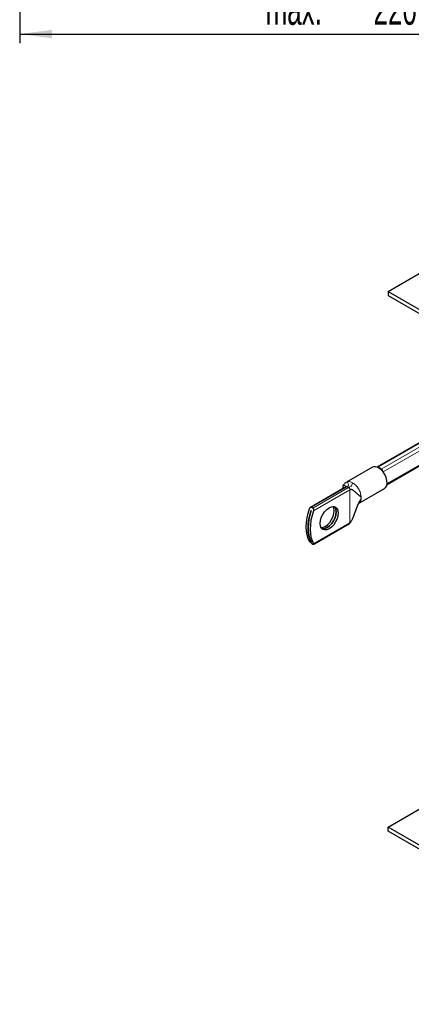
# Model space of a CAD drawing. Header units: millimetres. Extents: x 5 to 418, y 2 to 292.
# Tile 6 of 14: x 177 to 220, y 60 to 167. Entities that reach past the tile are written whole.
import ezdxf

# ---------------------------------------------------------------- set-up
doc = ezdxf.new("R2010")
doc.units = ezdxf.units.MM
doc.layers.add('SLD-0', color=7, linetype='Continuous')
doc.styles.add('SLDTEXTSTYLE0', font='TXT', dxfattribs={"width": 0.605})
doc.dimstyles.new('SLDDIMSTYLE1', dxfattribs={"dimtxt": 3.5, "dimasz": 3.5, "dimexe": 0, "dimexo": 0.0625, "dimgap": 0.875, "dimtad": 1, "dimlfac": 3, "dimrnd": 1e-09, "dimzin": 12, "dimdsep": 46, "dimtxsty": 'SLDTEXTSTYLE0', "dimsah": 1, "dimcen": 0.09, "dimadec": 0, "dimazin": 3, "dimtfac": 1, "dimtofl": 0, "dimtmove": 0, "dimatfit": 3, "dimfxl": 1, "dimfrac": 2, "dimtolj": 1, "dimtzin": 12, "dimarcsym": 0})

# ---------------------------------------------------------------- blocks, each defined once
blk = doc.blocks.new('_D_4')
at = {"layer": 'SLD-0', "color": 7}
for p, q in [((250.61, 236.41), (250.61, 164.52)), ((177.28, 180.2), (177.28, 164.52)), ((177.28, 165.52), (250.61, 165.52))]:
    blk.add_line(p, q, dxfattribs=at)
for points in [[(177.28, 165.52), (180.78, 165.06), (180.78, 165.98)], [(250.61, 165.52), (247.11, 165.98), (247.11, 165.06)]]:
    blk.add_solid(points, dxfattribs=at)
at = {"layer": 'SLD-0', "color": 7, "char_height": 3.5, "attachment_point": 1, "style": 'SLDTEXTSTYLE0'}
for s, insert in [('220', (215.81, 170.03)), ('max.', (204.05, 170.03))]:
    blk.add_mtext(s, dxfattribs=dict(at, insert=insert))

msp = doc.modelspace()

# ---------------------------------------------------------------- linework, layer by layer
at = {"color": 7, "linetype": 'Continuous', "lineweight": 25}
for p, q in [((217.3887, 137.4665), (221.9142, 140.079)), ((217.3887, 137.4665), (217.3887, 137.031)), ((217.3887, 137.4665), (270.9403, 106.5518)), ((217.3887, 137.031), (270.9403, 106.1163)), ((224.39, 123.0516), (216.1827, 118.3136)), ((217.279, 116.4146), (224.39, 120.5197)), ((215.6848, 118.2998), (212.8564, 116.667)), ((216.6533, 118.1033), (216.3139, 118.2992)), ((212.8488, 116.1795), (208.9423, 113.9243)), ((214.1896, 114.3575), (217.0181, 115.9904)), ((209.2134, 113.8447), (209.0688, 113.9282)), ((209.0252, 113.5703), (209.0271, 113.5692)), ((209.291, 109.901), (213.1978, 112.1564)), ((209.0262, 110.1522), (209.0252, 110.1517)), ((209.0271, 110.1506), (209.0252, 110.1517)), ((209.0688, 110.0088), (209.2134, 109.9254)), ((217.3887, 79.0675), (221.9142, 81.68)), ((270.9403, 48.1528), (217.3887, 79.0675)), ((217.3887, 78.632), (217.3887, 79.0675)), ((270.9403, 47.7173), (217.3887, 78.632))]:
    msp.add_line(p, q, dxfattribs=at)
at = {"color": 7, "linetype": 'Continuous', "lineweight": 18}
for p, q in [((216.3139, 118.2992), (224.39, 122.9614)), ((216.6533, 118.1033), (224.39, 122.5696)), ((216.85, 117.7813), (224.39, 122.1341)), ((217.291, 116.5117), (224.39, 120.6099)), ((209.0688, 113.9282), (212.951, 116.1693)), ((213.0956, 116.0859), (209.2134, 113.8447)), ((212.8771, 116.1885), (212.8489, 116.1792)), ((212.8539, 116.6655), (212.9688, 116.713)), ((213.0956, 116.0859), (212.951, 116.1693)), ((213.2402, 115.8355), (209.2791, 113.5488)), ((213.2402, 112.25), (213.2402, 115.8355)), ((209.2791, 109.9633), (213.2402, 112.25))]:
    msp.add_line(p, q, dxfattribs=at)
at = {"color": 7, "linetype": 'Continuous', "lineweight": 25, "flags": 128}
for points in [[(217.0181, 115.9904), (217.1217, 116.0726), (217.2398, 116.2677), (217.2921, 116.5278), (217.2745, 116.8337), (217.1885, 117.1627), (217.0405, 117.4904), (216.8413, 117.7925), (216.6058, 118.0466), (216.3514, 118.2338)], [(208.8454, 110.2137), (208.6827, 110.5454), (208.5649, 110.9222), (208.4935, 111.3388), (208.4696, 111.7895), (208.4935, 112.2677), (208.5649, 112.7667), (208.6827, 113.2797), (208.8454, 113.7992)], [(210.9774, 113.8796), (211.2336, 113.9886), (211.4724, 114.0122), (211.6774, 113.9489), (211.8348, 113.803), (211.9336, 113.5844), (211.9674, 113.308), (211.9336, 112.9926), (211.8348, 112.6598), (211.6774, 112.3323), (211.4724, 112.0322), (211.2336, 111.7802), (210.9774, 111.5933), (210.7212, 111.4844), (210.4825, 111.4607), (210.2774, 111.5241), (210.1201, 111.67), (210.0212, 111.8886), (209.9875, 112.165), (210.0212, 112.4803), (210.1201, 112.8131), (210.2774, 113.1407), (210.4825, 113.4407), (210.7212, 113.6928), (210.9774, 113.8796)], [(210.0951, 111.7088), (210.2875, 111.7347), (210.5437, 111.8437), (210.8, 112.0306), (211.0387, 112.2826), (211.2437, 112.5826), (211.4011, 112.9102), (211.5, 113.243), (211.5337, 113.5583), (211.5, 113.8347), (211.4261, 114.0145)], [(211.56, 113.9971), (211.617, 113.9287), (211.7159, 113.7101), (211.7496, 113.4337), (211.7159, 113.1184), (211.617, 112.7856), (211.4596, 112.458), (211.2546, 112.158), (211.0159, 111.9059), (210.7596, 111.7191), (210.5034, 111.6101), (210.2647, 111.5865), (210.1771, 111.6016)], [(210.1779, 111.6008), (210.2666, 111.5854), (210.5053, 111.609), (210.7615, 111.718), (211.0177, 111.9048), (211.2565, 112.1569), (211.4615, 112.4569), (211.6188, 112.7845), (211.7177, 113.1173), (211.7515, 113.4326), (211.7177, 113.709), (211.6188, 113.9276), (211.5611, 113.9968)], [(209.0252, 110.1517), (208.878, 110.4746), (208.7715, 110.8376), (208.707, 111.236), (208.6855, 111.6648), (208.707, 112.1185), (208.7715, 112.5914), (208.878, 113.0773), (209.0252, 113.5703)], [(209.0271, 113.5692), (208.8799, 113.0762), (208.7734, 112.5903), (208.7089, 112.1174), (208.6873, 111.6637), (208.7089, 111.2349), (208.7734, 110.8365), (208.8799, 110.4735), (209.0271, 110.1506)], [(209.2791, 113.5488), (209.1164, 113.0293), (208.9986, 112.5164), (208.9272, 112.0173), (208.9033, 111.5391), (208.9272, 111.0885), (208.9986, 110.6718), (209.1164, 110.295), (209.2791, 109.9633)]]:
    msp.add_lwpolyline(points, dxfattribs=at)
at = {"color": 7, "linetype": 'Continuous', "lineweight": 25}
for centre, radius, start, end in [((215.9616, 117.6958), 0.6644, 54.07057, 114.618972), ((216.2355, 118.1892), 0.1351, 54.501117, 112.95634), ((216.4298, 117.7557), 0.4133, 5.096121, 57.25301)]:
    msp.add_arc(centre, radius, start, end, dxfattribs=at)
at = {"color": 7, "linetype": 'Continuous', "lineweight": 18}
msp.add_arc((213.2092, 114.9691), 1.2566, 356.881452, 3.118548, dxfattribs=at)
at = {"color": 7, "linetype": 'Continuous', "lineweight": 25}
for points, knots in [([(212.4714, 116.266), (212.4707, 116.2628), (212.4688, 116.2545), (212.4613, 116.1777), (212.457, 116.0775), (212.4603, 115.979), (212.4611, 115.9557)], [0, 0, 0, 0, 0.03715789, 0.09505389, 0.78576242, 1, 1, 1, 1]), ([(212.8433, 116.6591), (212.7934, 116.6266), (212.6979, 116.5643), (212.5965, 116.455), (212.5374, 116.3754), (212.5128, 116.3383), (212.498, 116.3146), (212.4864, 116.295), (212.4744, 116.2735), (212.4727, 116.2692), (212.4715, 116.2662)], [0, 0, 0, 0, 0.29004247, 0.55544445, 0.66459876, 0.71452018, 0.76357344, 0.81420818, 0.86900245, 1, 1, 1, 1]), ([(214.464, 115.0374), (214.3827, 115.0979), (214.2012, 115.2328), (213.9814, 115.452), (213.775, 115.6423), (213.5977, 115.7767), (213.4748, 115.8437), (213.3766, 115.8649), (213.3106, 115.8665), (213.2618, 115.845), (213.2402, 115.8355)], [0, 0, 0, 0, 0.1790662, 0.39974004, 0.62716217, 0.7639389, 0.87890617, 0.92775367, 0.96790847, 1, 1, 1, 1]), ([(213.2402, 112.25), (213.2597, 112.2649), (213.3032, 112.298), (213.3629, 112.3809), (213.4641, 112.5489), (213.6502, 112.9567), (213.8912, 113.5779), (214.153, 114.2875), (214.3676, 114.7107), (214.464, 114.9007)], [0, 0, 0, 0, 0.02882733, 0.06417233, 0.10668389, 0.23279332, 0.51797741, 0.78361665, 1, 1, 1, 1]), ([(208.8454, 113.7992), (208.8568, 113.8244), (208.8797, 113.8748), (208.9362, 113.9261), (208.9982, 113.9482), (209.0436, 113.9416), (209.0647, 113.9304), (209.0688, 113.9282)], [0, 0, 0, 0, 0.252202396, 0.504811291, 0.742606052, 0.948918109, 1, 1, 1, 1]), ([(209.2791, 113.5488), (209.2866, 113.5763), (209.3015, 113.6313), (209.2966, 113.718), (209.2709, 113.7907), (209.2379, 113.8294), (209.2175, 113.8422), (209.2134, 113.8447)], [0, 0, 0, 0, 0.2522024, 0.50481129, 0.74260605, 0.94891811, 1, 1, 1, 1]), ([(213.1949, 112.1548), (213.2107, 112.1665), (213.2844, 112.2211), (213.3451, 112.3256), (213.3831, 112.4134), (213.3892, 112.4275)], [0, 0, 0, 0, 0.186650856, 0.869932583, 1, 1, 1, 1]), ([(209.0688, 110.0088), (209.0534, 110.0184), (209.0225, 110.0375), (208.9713, 110.077), (208.9217, 110.1212), (208.8755, 110.1694), (208.8557, 110.1986), (208.8454, 110.2137)], [0, 0, 0, 0, 0.18153623, 0.36267974, 0.55396172, 0.76966394, 1, 1, 1, 1]), ([(209.2134, 109.9254), (209.2274, 109.9179), (209.2552, 109.9032), (209.2832, 109.897), (209.2986, 109.9036), (209.2996, 109.9246), (209.2861, 109.9501), (209.2791, 109.9633)], [0, 0, 0, 0, 0.18153623, 0.36267974, 0.55396172, 0.76966394, 1, 1, 1, 1])]:
    msp.add_open_spline(points, degree=3, knots=knots, dxfattribs=at)
at = {"color": 7, "linetype": 'Continuous', "lineweight": 18}
for points, knots in [([(212.8583, 116.1781), (212.8543, 116.1903), (212.8412, 116.231), (212.7528, 116.265), (212.6442, 116.2969), (212.5255, 116.3065), (212.4893, 116.2798), (212.4718, 116.2668)], [0, 0, 0, 0, 0.08293943, 0.27540328, 0.49741443, 0.75636399, 1, 1, 1, 1]), ([(212.951, 116.1693), (212.9687, 116.1805), (213.0083, 116.2057), (213.0414, 116.2382), (213.0828, 116.2926), (213.1021, 116.3872), (213.0641, 116.4979), (212.9919, 116.6091), (212.976, 116.6808), (212.9688, 116.713)], [0, 0, 0, 0, 0.02723427, 0.0611945, 0.10263554, 0.22741814, 0.51341699, 0.78163716, 1, 1, 1, 1]), ([(213.523, 116.601), (213.5049, 116.5432), (213.4646, 116.4145), (213.4242, 116.3148), (213.3694, 116.2396), (213.3023, 116.1991), (213.2068, 116.1477), (213.1605, 116.1228), (213.1157, 116.0973), (213.0956, 116.0859)], [0, 0, 0, 0, 0.14171733, 0.31603443, 0.61423015, 0.87130123, 0.92245976, 0.96517327, 1, 1, 1, 1]), ([(214.464, 114.9007), (214.4461, 114.7731), (214.4147, 114.5496), (214.2785, 114.4437), (214.22, 114.3983)], [0, 0, 0, 0, 0.57093415, 1, 1, 1, 1]), ([(213.1978, 112.1564), (213.1978, 112.1564), (213.2135, 112.1594), (213.2328, 112.1902), (213.2377, 112.23), (213.2402, 112.25)], [0, 0, 0, 0, 0.00010213, 0.50005106, 1, 1, 1, 1])]:
    msp.add_open_spline(points, degree=3, knots=knots, dxfattribs=at)
for points in [[(212.951, 116.1693), (212.938, 116.1758), (212.912, 116.1888), (212.8888, 116.1886), (212.8771, 116.1885)], [(212.9688, 116.713), (213.0541, 116.7238), (213.2245, 116.7454), (213.4235, 116.6491), (213.523, 116.601)], [(213.2402, 115.8355), (213.238, 115.8586), (213.2337, 115.9049), (213.2002, 115.9794), (213.1524, 116.0456), (213.1146, 116.0724), (213.0956, 116.0859)], [(213.523, 116.601), (213.6416, 116.5175), (213.8788, 116.3504), (214.1823, 115.9424), (214.4026, 115.4801), (214.4435, 115.185), (214.464, 115.0374)]]:
    msp.add_open_spline(points, degree=3, dxfattribs=at)

# ---------------------------------------------------------------- dimensions: what is measured, and where the dimension line sits
at = {"layer": 'SLD-0', "color": 7}
dim = msp.add_linear_dim(base=(250.6112, 165.5182), p1=(177.2775, 180.2043), p2=(250.6112, 236.4126), text='max. <>', dimstyle='SLDDIMSTYLE1', dxfattribs=at)
dim.commit()
dim.dimension.update_dxf_attribs({"geometry": '_D_4', "text_midpoint": (213.9443, 165.5182), "dimtype": 160})

doc.saveas('drawing.dxf')
